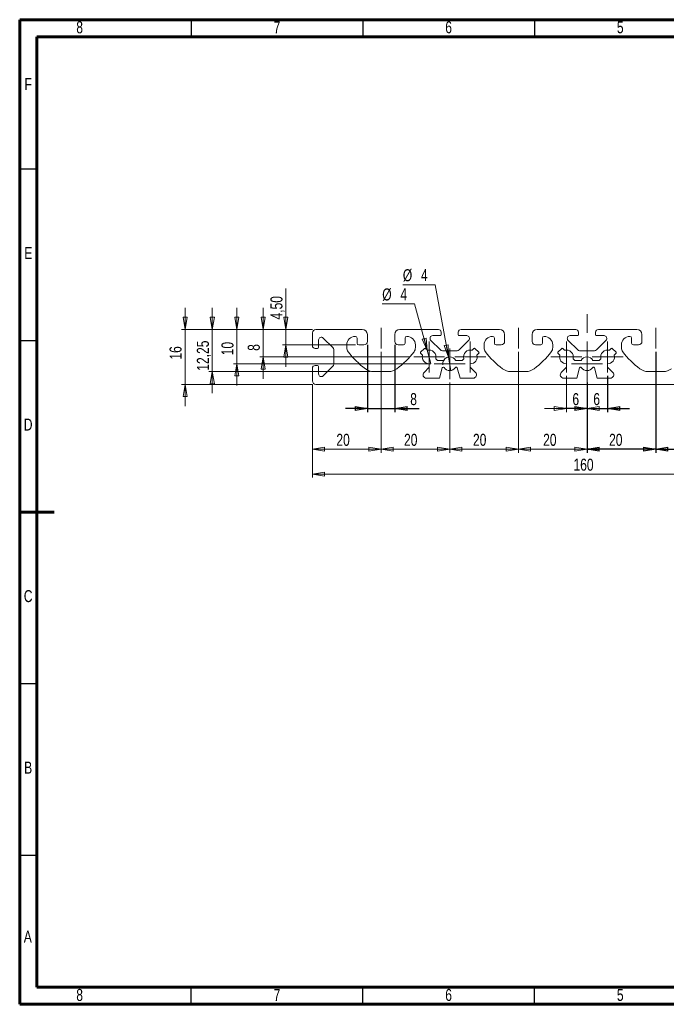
# Model space of a CAD drawing. Header units: millimetres. Extents: x 15 to 415, y 2 to 292.
# Tile 1 of 2: x 15 to 203, y 5 to 292. Entities that reach past the tile are written whole.
import ezdxf

# ---------------------------------------------------------------- set-up
doc = ezdxf.new("R2010")
doc.units = ezdxf.units.MM
doc.linetypes.add('CENTERX2', pattern=[20.32, 12.7, -2.54, 2.54, -2.54])
doc.layers.add('GRAU', color=8, linetype='Continuous')
doc.styles.add('SLDTEXTSTYLE0', font='TXT', dxfattribs={"width": 0.75})
doc.dimstyles.new('SLDDIMSTYLE1', dxfattribs={"dimtxt": 3.5, "dimasz": 3.556, "dimexe": 0, "dimexo": 0.0625, "dimgap": 0.875, "dimtad": 1, "dimrnd": 1e-09, "dimzin": 12, "dimdsep": 46, "dimtxsty": 'SLDTEXTSTYLE0', "dimblk1": 'CLOSED', "dimblk2": 'CLOSED', "dimsah": 1, "dimcen": 0.09, "dimadec": 0, "dimazin": 3, "dimtfac": 1, "dimtofl": 0, "dimtmove": 0, "dimatfit": 3, "dimldrblk": 'CLOSED', "dimfxl": 1, "dimfrac": 2, "dimtolj": 1, "dimtzin": 12, "dimarcsym": 0})
doc.dimstyles.new('SLDDIMSTYLE2', dxfattribs={"dimtxt": 3.5, "dimasz": 3.556, "dimexe": 0, "dimexo": 0.0625, "dimgap": 0.875, "dimtad": 1, "dimrnd": 1e-09, "dimzin": 12, "dimdsep": 46, "dimtxsty": 'SLDTEXTSTYLE0', "dimblk1": 'CLOSED', "dimblk2": 'CLOSED', "dimsah": 1, "dimcen": 0.09, "dimadec": 0, "dimazin": 3, "dimtfac": 1, "dimtmove": 0, "dimatfit": 0, "dimldrblk": 'CLOSED', "dimfxl": 1, "dimfrac": 2, "dimtolj": 1, "dimtzin": 12, "dimarcsym": 0})
doc.dimstyles.new('SLDDIMSTYLE3', dxfattribs={"dimtxt": 3.5, "dimasz": 3.556, "dimexe": 0, "dimexo": 0.0625, "dimgap": 0.875, "dimtad": 0, "dimtih": 1, "dimtoh": 1, "dimrnd": 1e-09, "dimzin": 12, "dimdsep": 46, "dimtxsty": 'SLDTEXTSTYLE0', "dimblk1": 'NONE', "dimblk2": 'CLOSED', "dimsah": 1, "dimcen": 0, "dimadec": 0, "dimazin": 3, "dimtfac": 1, "dimtmove": 0, "dimatfit": 3, "dimldrblk": 'NONE', "dimfxl": 1, "dimfrac": 2, "dimtolj": 1, "dimtzin": 12, "dimarcsym": 0})
doc.dimstyles.new('SLDDIMSTYLE4', dxfattribs={"dimtxt": 3.5, "dimasz": 3.556, "dimexe": 0, "dimexo": 0.0625, "dimgap": 0.875, "dimtad": 0, "dimtih": 1, "dimtoh": 1, "dimrnd": 1e-09, "dimzin": 12, "dimdsep": 46, "dimtxsty": 'SLDTEXTSTYLE0', "dimblk1": 'NONE', "dimblk2": 'CLOSED', "dimsah": 1, "dimcen": 0, "dimadec": 0, "dimazin": 3, "dimtfac": 1, "dimtmove": 0, "dimatfit": 3, "dimldrblk": 'NONE', "dimfxl": 1, "dimfrac": 2, "dimtolj": 1, "dimtzin": 12, "dimarcsym": 0})

# ---------------------------------------------------------------- blocks, each defined once
blk = doc.blocks.new('_CLOSED')
at = {"color": 0, "linetype": 'ByBlock', "lineweight": -2}
for p, q in [((-1, 0.166667), (0, 0)), ((-1, 0.166667), (-1, -0.166667)), ((0, 0), (-1, -0.166667)), ((0, 0), (-1, 0))]:
    blk.add_line(p, q, dxfattribs=at)
blk = doc.blocks.new('_D_3')
at = {"color": 7, "linetype": 'Continuous', "lineweight": 0}
for p, q in [((92.56, 201.7), (92.56, 213.67)), ((100.29, 201.7), (91.56, 201.7)), ((92.56, 201.7), (92.56, 197.2)), ((112.79, 197.2), (91.56, 197.2)), ((92.56, 197.2), (92.56, 190.85))]:
    blk.add_line(p, q, dxfattribs=at)
at = {"color": 7, "linetype": 'Continuous', "lineweight": 0, "xscale": 3.556, "yscale": 3.556}
for p, rotation in [((92.56, 201.7, -500), 270), ((92.56, 197.2, -500), 90)]:
    blk.add_blockref('_CLOSED', p, dxfattribs=dict(at, rotation=rotation))
at = {"color": 7, "linetype": 'Continuous', "lineweight": 0, "insert": (88.05, 204.62), "char_height": 3.5, "attachment_point": 1, "rotation": 90, "style": 'SLDTEXTSTYLE0'}
blk.add_mtext('4,50', dxfattribs=at)
blk = doc.blocks.new('_D_4')
at = {"color": 7, "linetype": 'Continuous', "lineweight": 0}
for p, q in [((85.97, 201.7), (85.97, 208.05)), ((100.29, 201.7), (84.97, 201.7)), ((85.97, 201.7), (85.97, 193.7)), ((128.79, 193.7), (84.97, 193.7)), ((85.97, 193.7), (85.97, 187.35))]:
    blk.add_line(p, q, dxfattribs=at)
at = {"color": 7, "linetype": 'Continuous', "lineweight": 0, "xscale": 3.556, "yscale": 3.556}
for p, rotation in [((85.97, 201.7, -500), 270), ((85.97, 193.7, -500), 90)]:
    blk.add_blockref('_CLOSED', p, dxfattribs=dict(at, rotation=rotation))
at = {"color": 7, "linetype": 'Continuous', "lineweight": 0, "insert": (81.45, 195.48), "char_height": 3.5, "attachment_point": 1, "rotation": 90, "style": 'SLDTEXTSTYLE0'}
blk.add_mtext('8', dxfattribs=at)
blk = doc.blocks.new('_D_5')
at = {"color": 7, "linetype": 'Continuous', "lineweight": 0}
for p, q in [((78.29, 201.7), (78.29, 208.05)), ((100.29, 201.7), (77.29, 201.7)), ((78.29, 201.7), (78.29, 191.7)), ((134.79, 191.7), (77.29, 191.7)), ((78.29, 191.7), (78.29, 185.35))]:
    blk.add_line(p, q, dxfattribs=at)
at = {"color": 7, "linetype": 'Continuous', "lineweight": 0, "xscale": 3.556, "yscale": 3.556}
for p, rotation in [((78.29, 201.7, -500), 270), ((78.29, 191.7, -500), 90)]:
    blk.add_blockref('_CLOSED', p, dxfattribs=dict(at, rotation=rotation))
at = {"color": 7, "linetype": 'Continuous', "lineweight": 0, "insert": (73.78, 194.18), "char_height": 3.5, "attachment_point": 1, "rotation": 90, "style": 'SLDTEXTSTYLE0'}
blk.add_mtext('10', dxfattribs=at)
blk = doc.blocks.new('_D_6')
at = {"color": 7, "linetype": 'Continuous', "lineweight": 0}
for p, q in [((71.12, 201.7), (71.12, 208.05)), ((100.29, 201.7), (70.12, 201.7)), ((71.12, 201.7), (71.12, 189.45)), ((117.09, 189.45), (70.12, 189.45)), ((71.12, 189.45), (71.12, 183.1))]:
    blk.add_line(p, q, dxfattribs=at)
at = {"color": 7, "linetype": 'Continuous', "lineweight": 0, "xscale": 3.556, "yscale": 3.556}
for p, rotation in [((71.12, 201.7, -500), 270), ((71.12, 189.45, -500), 90)]:
    blk.add_blockref('_CLOSED', p, dxfattribs=dict(at, rotation=rotation))
at = {"color": 7, "linetype": 'Continuous', "lineweight": 0, "insert": (66.61, 189.69), "char_height": 3.5, "attachment_point": 1, "rotation": 90, "style": 'SLDTEXTSTYLE0'}
blk.add_mtext('12,25', dxfattribs=at)
blk = doc.blocks.new('_D_7')
at = {"color": 7, "linetype": 'Continuous', "lineweight": 0}
for p, q in [((63.17, 201.7), (63.17, 208.05)), ((100.29, 201.7), (62.17, 201.7)), ((63.17, 201.7), (63.17, 185.7)), ((100.29, 185.7), (62.17, 185.7)), ((63.17, 185.7), (63.17, 179.35))]:
    blk.add_line(p, q, dxfattribs=at)
at = {"color": 7, "linetype": 'Continuous', "lineweight": 0, "xscale": 3.556, "yscale": 3.556}
for p, rotation in [((63.17, 201.7, -500), 270), ((63.17, 185.7, -500), 90)]:
    blk.add_blockref('_CLOSED', p, dxfattribs=dict(at, rotation=rotation))
at = {"color": 7, "linetype": 'Continuous', "lineweight": 0, "insert": (58.66, 192.92), "char_height": 3.5, "attachment_point": 1, "rotation": 90, "style": 'SLDTEXTSTYLE0'}
blk.add_mtext('16', dxfattribs=at)
blk = doc.blocks.new('_D_8')
at = {"color": 7, "linetype": 'Continuous', "lineweight": 0}
for p, q in [((174.29, 188.2), (174.29, 177.64)), ((174.29, 178.64), (167.94, 178.64)), ((180.29, 178.64), (174.29, 178.64)), ((180.29, 179.45), (180.29, 177.64)), ((180.29, 178.64), (186.64, 178.64))]:
    blk.add_line(p, q, dxfattribs=at)
at = {"color": 7, "linetype": 'Continuous', "lineweight": 0, "xscale": 3.556, "yscale": 3.556}
blk.add_blockref('_CLOSED', (174.29, 178.64, -500), dxfattribs=at)
at = {"color": 7, "linetype": 'Continuous', "lineweight": 0, "xscale": 3.556, "yscale": 3.556, "rotation": 180}
blk.add_blockref('_CLOSED', (180.29, 178.64, -500), dxfattribs=at)
at = {"color": 7, "linetype": 'Continuous', "lineweight": 0, "insert": (176.03, 183.15), "char_height": 3.5, "attachment_point": 1, "style": 'SLDTEXTSTYLE0'}
blk.add_mtext('6', dxfattribs=at)
blk = doc.blocks.new('_D_9')
at = {"color": 7, "linetype": 'Continuous', "lineweight": 0}
for p, q in [((160.29, 195.2), (160.29, 165.78)), ((180.29, 179.45), (180.29, 165.78)), ((160.29, 166.78), (180.29, 166.78))]:
    blk.add_line(p, q, dxfattribs=at)
at = {"color": 7, "linetype": 'Continuous', "lineweight": 0, "xscale": 3.556, "yscale": 3.556, "rotation": 180}
blk.add_blockref('_CLOSED', (160.29, 166.78, -500), dxfattribs=at)
at = {"color": 7, "linetype": 'Continuous', "lineweight": 0, "xscale": 3.556, "yscale": 3.556}
blk.add_blockref('_CLOSED', (180.29, 166.78, -500), dxfattribs=at)
at = {"color": 7, "linetype": 'Continuous', "lineweight": 0, "insert": (167.5, 171.29), "char_height": 3.5, "attachment_point": 1, "style": 'SLDTEXTSTYLE0'}
blk.add_mtext('20', dxfattribs=at)
blk = doc.blocks.new('_D_10')
at = {"color": 7, "linetype": 'Continuous', "lineweight": 0}
for p, q in [((160.29, 195.2), (160.29, 165.78)), ((140.29, 186.2), (140.29, 165.78)), ((140.29, 166.78), (160.29, 166.78))]:
    blk.add_line(p, q, dxfattribs=at)
at = {"color": 7, "linetype": 'Continuous', "lineweight": 0, "xscale": 3.556, "yscale": 3.556, "rotation": 180}
blk.add_blockref('_CLOSED', (140.29, 166.78, -500), dxfattribs=at)
at = {"color": 7, "linetype": 'Continuous', "lineweight": 0, "xscale": 3.556, "yscale": 3.556}
blk.add_blockref('_CLOSED', (160.29, 166.78, -500), dxfattribs=at)
at = {"color": 7, "linetype": 'Continuous', "lineweight": 0, "insert": (147.06, 171.29), "char_height": 3.5, "attachment_point": 1, "style": 'SLDTEXTSTYLE0'}
blk.add_mtext('20', dxfattribs=at)
blk = doc.blocks.new('_D_11')
at = {"color": 7, "linetype": 'Continuous', "lineweight": 0}
for p, q in [((120.29, 195.2), (120.29, 165.78)), ((140.29, 186.2), (140.29, 165.78)), ((120.29, 166.78), (140.29, 166.78))]:
    blk.add_line(p, q, dxfattribs=at)
at = {"color": 7, "linetype": 'Continuous', "lineweight": 0, "xscale": 3.556, "yscale": 3.556, "rotation": 180}
blk.add_blockref('_CLOSED', (120.29, 166.78, -500), dxfattribs=at)
at = {"color": 7, "linetype": 'Continuous', "lineweight": 0, "xscale": 3.556, "yscale": 3.556}
blk.add_blockref('_CLOSED', (140.29, 166.78, -500), dxfattribs=at)
at = {"color": 7, "linetype": 'Continuous', "lineweight": 0, "insert": (126.97, 171.29), "char_height": 3.5, "attachment_point": 1, "style": 'SLDTEXTSTYLE0'}
blk.add_mtext('20', dxfattribs=at)
blk = doc.blocks.new('_D_12')
at = {"color": 7, "linetype": 'Continuous', "lineweight": 0}
for p, q in [((120.29, 195.2), (120.29, 165.78)), ((100.29, 185.7), (100.29, 165.78)), ((120.29, 166.78), (100.29, 166.78))]:
    blk.add_line(p, q, dxfattribs=at)
at = {"color": 7, "linetype": 'Continuous', "lineweight": 0, "xscale": 3.556, "yscale": 3.556, "rotation": 180}
blk.add_blockref('_CLOSED', (100.29, 166.78, -500), dxfattribs=at)
at = {"color": 7, "linetype": 'Continuous', "lineweight": 0, "xscale": 3.556, "yscale": 3.556}
blk.add_blockref('_CLOSED', (120.29, 166.78, -500), dxfattribs=at)
at = {"color": 7, "linetype": 'Continuous', "lineweight": 0, "insert": (107.26, 171.29), "char_height": 3.5, "attachment_point": 1, "style": 'SLDTEXTSTYLE0'}
blk.add_mtext('20', dxfattribs=at)
blk = doc.blocks.new('_D_13')
at = {"color": 7, "linetype": 'Continuous', "lineweight": 0}
for p, q in [((100.29, 185.7), (100.29, 158.53)), ((260.29, 185.7), (260.29, 158.53)), ((100.29, 159.53), (260.29, 159.53))]:
    blk.add_line(p, q, dxfattribs=at)
at = {"color": 7, "linetype": 'Continuous', "lineweight": 0, "xscale": 3.556, "yscale": 3.556, "rotation": 180}
blk.add_blockref('_CLOSED', (100.29, 159.53, -500), dxfattribs=at)
at = {"color": 7, "linetype": 'Continuous', "lineweight": 0, "xscale": 3.556, "yscale": 3.556}
blk.add_blockref('_CLOSED', (260.29, 159.53, -500), dxfattribs=at)
at = {"color": 7, "linetype": 'Continuous', "lineweight": 0, "insert": (176.34, 164.04), "char_height": 3.5, "attachment_point": 1, "style": 'SLDTEXTSTYLE0'}
blk.add_mtext('160', dxfattribs=at)
blk = doc.blocks.new('_D_14')
at = {"color": 7, "linetype": 'Continuous', "lineweight": 0}
for p, q in [((130.07, 209.15), (120.62, 209.15)), ((133.76, 195.63), (130.07, 209.15)), ((134.81, 191.77), (133.76, 195.63))]:
    blk.add_line(p, q, dxfattribs=at)
blk.add_arc((134.29, 193.7), 2, 131.5651, 131.8347, dxfattribs=at)
at = {"color": 7, "linetype": 'Continuous', "lineweight": 0, "xscale": 3.556, "yscale": 3.556, "rotation": 285.269630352}
blk.add_blockref('_CLOSED', (133.76, 195.63, -500), dxfattribs=at)
at = {"color": 7, "linetype": 'Continuous', "lineweight": 0, "char_height": 3.5, "attachment_point": 1, "style": 'SLDTEXTSTYLE0'}
for s, insert in [('%%c', (120.62, 213.66)), ('4', (125.9, 213.71))]:
    blk.add_mtext(s, dxfattribs=dict(at, insert=insert))
blk = doc.blocks.new('_NONE')
blk = doc.blocks.new('_D_15')
at = {"color": 7, "linetype": 'Continuous', "lineweight": 0}
for p, q in [((136.08, 214.76), (126.63, 214.76)), ((139.93, 193.67), (136.08, 214.76)), ((140.65, 189.73), (139.93, 193.67))]:
    blk.add_line(p, q, dxfattribs=at)
blk.add_arc((140.29, 191.7), 2, 73.7694, 187.3755, dxfattribs=at)
at = {"color": 7, "linetype": 'Continuous', "lineweight": 0, "xscale": 3.556, "yscale": 3.556, "rotation": 280.3344147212}
blk.add_blockref('_CLOSED', (139.93, 193.67, -500), dxfattribs=at)
at = {"color": 7, "linetype": 'Continuous', "lineweight": 0, "char_height": 3.5, "attachment_point": 1, "style": 'SLDTEXTSTYLE0'}
for s, insert in [('%%c', (126.63, 219.27)), ('4', (131.91, 219.33))]:
    blk.add_mtext(s, dxfattribs=dict(at, insert=insert))
blk = doc.blocks.new('_D_16')
at = {"layer": 'GRAU'}
for p, q in [((200.29, 195.2), (200.29, 165.78)), ((180.29, 179.45), (180.29, 165.78)), ((200.29, 166.78), (180.29, 166.78))]:
    blk.add_line(p, q, dxfattribs=at)
at = {"layer": 'GRAU', "xscale": 3.556, "yscale": 3.556, "rotation": 180}
blk.add_blockref('_CLOSED', (180.29, 166.78, -500), dxfattribs=at)
at = {"layer": 'GRAU', "xscale": 3.556, "yscale": 3.556}
blk.add_blockref('_CLOSED', (200.29, 166.78, -500), dxfattribs=at)
at = {"layer": 'GRAU', "insert": (186.71, 171.29), "char_height": 3.5, "attachment_point": 1, "style": 'SLDTEXTSTYLE0'}
blk.add_mtext('20', dxfattribs=at)
blk = doc.blocks.new('_D_17')
at = {"layer": 'GRAU'}
for p, q in [((200.29, 195.2), (200.29, 165.78)), ((220.29, 186.2), (220.29, 165.78)), ((200.29, 166.78), (220.29, 166.78))]:
    blk.add_line(p, q, dxfattribs=at)
at = {"layer": 'GRAU', "xscale": 3.556, "yscale": 3.556, "rotation": 180}
blk.add_blockref('_CLOSED', (200.29, 166.78, -500), dxfattribs=at)
at = {"layer": 'GRAU', "xscale": 3.556, "yscale": 3.556}
blk.add_blockref('_CLOSED', (220.29, 166.78, -500), dxfattribs=at)
at = {"layer": 'GRAU', "insert": (207.82, 171.29), "char_height": 3.5, "attachment_point": 1, "style": 'SLDTEXTSTYLE0'}
blk.add_mtext('20', dxfattribs=at)
blk = doc.blocks.new('_D_20')
at = {"layer": 'GRAU'}
for p, q in [((116.29, 197.2), (116.29, 177.64)), ((124.29, 197.2), (124.29, 177.64)), ((116.29, 178.64), (109.94, 178.64)), ((116.29, 178.64), (124.29, 178.64)), ((124.29, 178.64), (131.37, 178.64))]:
    blk.add_line(p, q, dxfattribs=at)
at = {"layer": 'GRAU', "xscale": 3.556, "yscale": 3.556}
blk.add_blockref('_CLOSED', (116.29, 178.64, -500), dxfattribs=at)
at = {"layer": 'GRAU', "xscale": 3.556, "yscale": 3.556, "rotation": 180}
blk.add_blockref('_CLOSED', (124.29, 178.64, -500), dxfattribs=at)
at = {"layer": 'GRAU', "insert": (128.78, 183.15), "char_height": 3.5, "attachment_point": 1, "style": 'SLDTEXTSTYLE0'}
blk.add_mtext('8', dxfattribs=at)
blk = doc.blocks.new('_D_23')
at = {"layer": 'GRAU'}
for p, q in [((186.29, 188.2), (186.29, 177.64)), ((180.29, 186.2), (180.29, 177.64)), ((180.29, 178.64), (173.94, 178.64)), ((180.29, 178.64), (186.29, 178.64)), ((186.29, 178.64), (192.64, 178.64))]:
    blk.add_line(p, q, dxfattribs=at)
at = {"layer": 'GRAU', "xscale": 3.556, "yscale": 3.556}
blk.add_blockref('_CLOSED', (180.29, 178.64, -500), dxfattribs=at)
at = {"layer": 'GRAU', "xscale": 3.556, "yscale": 3.556, "rotation": 180}
blk.add_blockref('_CLOSED', (186.29, 178.64, -500), dxfattribs=at)
at = {"layer": 'GRAU', "insert": (182.12, 183.15), "char_height": 3.5, "attachment_point": 1, "style": 'SLDTEXTSTYLE0'}
blk.add_mtext('6', dxfattribs=at)
blk = doc.blocks.new('SW_CENTERMARKSYMBOL_0')
at = {"color": 0, "linetype": 'Continuous', "lineweight": 0}
for p, q in [((0, 2.5), (0, 4.5)), ((-2.5, 0), (-4.5, 0)), ((0, 0), (-2.5, 0)), ((0, 0), (0, 2.5)), ((0, 0), (0, -2.5)), ((0, 0), (2.5, 0)), ((2.5, 0), (4.5, 0)), ((0, -2.5), (0, -4.5))]:
    blk.add_line(p, q, dxfattribs=at)
blk = doc.blocks.new('SW_CENTERMARKSYMBOL_1')
at = {"color": 0, "linetype": 'Continuous', "lineweight": 0}
for p, q in [((0, 2.5), (0, 4.5)), ((-2.5, 0), (-4.5, 0)), ((0, 0), (-2.5, 0)), ((0, 0), (0, 2.5)), ((0, 0), (0, -2.5)), ((0, 0), (2.5, 0)), ((2.5, 0), (4.5, 0)), ((0, -2.5), (0, -4.5))]:
    blk.add_line(p, q, dxfattribs=at)
blk = doc.blocks.new('SW_CENTERMARKSYMBOL_5')
at = {"color": 0, "linetype": 'Continuous', "lineweight": 0}
for p, q in [((0, 2.5), (0, 4.5)), ((-2.5, 0), (-4.5, 0)), ((0, 0), (-2.5, 0)), ((0, 0), (0, 2.5)), ((0, 0), (0, -2.5)), ((0, 0), (2.5, 0)), ((2.5, 0), (4.5, 0)), ((0, -2.5), (0, -4.5))]:
    blk.add_line(p, q, dxfattribs=at)
blk = doc.blocks.new('SW_CENTERMARKSYMBOL_6')
at = {"color": 0, "linetype": 'Continuous', "lineweight": 0}
for p, q in [((0, 2.5), (0, 4.5)), ((-2.5, 0), (-4.5, 0)), ((0, 0), (-2.5, 0)), ((0, 0), (0, 2.5)), ((0, 0), (0, -2.5)), ((0, 0), (2.5, 0)), ((2.5, 0), (4.5, 0)), ((0, -2.5), (0, -4.5))]:
    blk.add_line(p, q, dxfattribs=at)
blk = doc.blocks.new('SW_CENTERMARKSYMBOL_7')
at = {"color": 0, "linetype": 'Continuous', "lineweight": 0}
for p, q in [((0, 2.5), (0, 4.5)), ((-2.5, 0), (-4.5, 0)), ((0, 0), (-2.5, 0)), ((0, 0), (0, 2.5)), ((0, 0), (0, -2.5)), ((0, 0), (2.5, 0)), ((2.5, 0), (4.5, 0)), ((0, -2.5), (0, -4.5))]:
    blk.add_line(p, q, dxfattribs=at)
blk = doc.blocks.new('SW_CENTERMARKSYMBOL_8')
at = {"color": 0, "linetype": 'Continuous', "lineweight": 0}
for p, q in [((0, 2.5), (0, 4.5)), ((-2.5, 0), (-4.5, 0)), ((0, 0), (-2.5, 0)), ((0, 0), (0, 2.5)), ((0, 0), (0, -2.5)), ((0, 0), (2.5, 0)), ((2.5, 0), (4.5, 0)), ((0, -2.5), (0, -4.5))]:
    blk.add_line(p, q, dxfattribs=at)

msp = doc.modelspace()

# ---------------------------------------------------------------- linework, layer by layer
at = {"color": 7, "linetype": 'Continuous', "lineweight": 60}
for p, q in [((15, 292), (415, 292)), ((15, 5), (15, 292)), ((20, 287), (410, 287)), ((20, 10), (20, 287)), ((15, 148.5), (25, 148.5)), ((410, 10), (20, 10)), ((415, 5), (15, 5))]:
    msp.add_line(p, q, dxfattribs=at)
at = {"color": 7, "linetype": 'Continuous', "lineweight": 30}
for p, q in [((65, 292), (65, 287)), ((115, 292), (115, 287)), ((165, 292), (165, 287)), ((15, 248.5), (20, 248.5)), ((15, 198.5), (20, 198.5)), ((15, 98.5), (20, 98.5)), ((15, 48.5), (20, 48.5)), ((65, 5), (65, 10)), ((115, 5), (115, 10)), ((165, 5), (165, 10))]:
    msp.add_line(p, q, dxfattribs=at)
at = {"color": 7, "linetype": 'CENTERX2', "lineweight": 0}
for p, q in [((180.287, 180.446), (180.287, 206.194)), ((120.287, 196.2), (120.287, 202.2)), ((160.287, 202.2), (160.287, 196.2)), ((200.287, 196.2), (200.287, 202.2))]:
    msp.add_line(p, q, dxfattribs=at)
at = {"color": 7, "linetype": 'Continuous', "lineweight": 15}
for p, q in [((114.787, 201.7), (101.287, 201.7)), ((136.987, 201.7), (125.787, 201.7)), ((137.787, 200.2), (137.787, 200.9)), ((142.787, 200.9), (142.787, 200.2)), ((154.787, 201.7), (143.587, 201.7)), ((176.987, 201.7), (165.787, 201.7)), ((177.787, 200.2), (177.787, 200.9)), ((182.787, 200.9), (182.787, 200.2)), ((194.787, 201.7), (183.587, 201.7)), ((100.287, 200.7), (100.287, 197)), ((102.087, 196.5), (102.087, 198.65)), ((103.453, 199.216), (106.253, 196.416)), ((113.287, 199.2), (113.287, 197.7)), ((116.287, 198.2), (116.287, 200.2)), ((124.287, 200.2), (124.287, 198.2)), ((127.287, 197.7), (127.287, 199.2)), ((137.572, 195.735), (134.772, 198.535)), ((135.337, 199.9), (137.487, 199.9)), ((145.803, 198.535), (143.003, 195.735)), ((143.087, 199.9), (145.237, 199.9)), ((153.287, 199.2), (153.287, 197.7)), ((156.287, 198.2), (156.287, 200.2)), ((164.287, 200.2), (164.287, 198.2)), ((167.287, 197.7), (167.287, 199.2)), ((177.572, 195.735), (174.772, 198.535)), ((175.337, 199.9), (177.487, 199.9)), ((185.803, 198.535), (183.003, 195.735)), ((183.087, 199.9), (185.237, 199.9)), ((193.287, 199.2), (193.287, 197.7)), ((196.287, 198.2), (196.287, 200.2)), ((101.087, 196.2), (101.787, 196.2)), ((106.487, 195.85), (106.487, 191.55)), ((110.287, 196.421), (110.287, 197.2)), ((113.787, 197.2), (115.287, 197.2)), ((125.287, 197.2), (126.787, 197.2)), ((130.287, 197.2), (130.287, 196.421)), ((132.944, 196.175), (131.813, 195.044)), ((133.77, 195.632), (133.227, 196.175)), ((142.437, 195.5), (138.137, 195.5)), ((147.348, 196.175), (146.805, 195.632)), ((148.762, 195.044), (147.631, 196.175)), ((150.287, 196.421), (150.287, 197.2)), ((153.787, 197.2), (155.287, 197.2)), ((165.287, 197.2), (166.787, 197.2)), ((170.287, 197.2), (170.287, 196.421)), ((172.944, 196.175), (171.813, 195.044)), ((173.77, 195.632), (173.227, 196.175)), ((182.437, 195.5), (178.137, 195.5)), ((187.348, 196.175), (186.805, 195.632)), ((188.762, 195.044), (187.631, 196.175)), ((190.287, 196.421), (190.287, 197.2)), ((193.787, 197.2), (195.287, 197.2)), ((131.813, 194.761), (132.356, 194.218)), ((136.702, 192.7), (136.219, 193.183)), ((138.555, 192.7), (136.702, 192.7)), ((143.873, 192.7), (142.019, 192.7)), ((144.356, 193.183), (143.873, 192.7)), ((148.219, 194.218), (148.762, 194.761)), ((171.813, 194.761), (172.356, 194.218)), ((176.702, 192.7), (176.219, 193.183)), ((178.555, 192.7), (176.702, 192.7)), ((183.873, 192.7), (182.019, 192.7)), ((184.356, 193.183), (183.873, 192.7)), ((188.219, 194.218), (188.762, 194.761)), ((100.287, 190.4), (100.287, 186.7)), ((101.787, 191.2), (101.087, 191.2)), ((102.087, 188.75), (102.087, 190.9)), ((106.253, 190.985), (103.453, 188.185)), ((122.48, 189.45), (118.094, 189.45)), ((134.287, 190.7), (132.795, 189.207)), ((134.287, 191.7), (134.287, 190.7)), ((137.287, 187.5), (138.09, 190.494)), ((142.485, 190.494), (143.287, 187.5)), ((146.287, 190.7), (146.287, 191.7)), ((147.78, 189.207), (146.287, 190.7)), ((162.48, 189.45), (158.094, 189.45)), ((174.287, 190.7), (172.795, 189.207)), ((174.287, 191.7), (174.287, 190.7)), ((177.287, 187.5), (178.09, 190.494)), ((182.485, 190.494), (183.287, 187.5)), ((186.287, 190.7), (186.287, 191.7)), ((187.78, 189.207), (186.287, 190.7)), ((202.48, 189.45), (198.094, 189.45)), ((133.502, 187.5), (137.287, 187.5)), ((143.287, 187.5), (147.073, 187.5)), ((173.502, 187.5), (177.287, 187.5)), ((183.287, 187.5), (187.073, 187.5)), ((101.287, 185.7), (259.287, 185.7))]:
    msp.add_line(p, q, dxfattribs=at)
for centre, radius, start, end in [((101.287, 200.7), 1, 90, 180), ((114.787, 200.2), 1.5, 0, 90), ((125.787, 200.2), 1.5, 90, 180), ((136.987, 200.9), 0.8, 0, 90), ((143.587, 200.9), 0.8, 90, 180), ((154.787, 200.2), 1.5, 0, 90), ((165.787, 200.2), 1.5, 90, 180), ((176.987, 200.9), 0.8, 0, 90), ((183.587, 200.9), 0.8, 90, 180), ((194.787, 200.2), 1.5, 0, 90), ((102.887, 198.65), 0.8, 45, 180), ((112.787, 197.2), 2.5, 90, 180), ((112.787, 199.2), 0.5, 0, 90), ((115.287, 198.2), 1, 270, 0), ((125.287, 198.2), 1, 180, 270), ((127.787, 199.2), 0.5, 90, 180), ((127.787, 197.2), 2.5, 0, 90), ((135.337, 199.1), 0.8, 90, 225), ((137.487, 200.2), 0.3, 270, 0), ((143.087, 200.2), 0.3, 180, 270), ((145.237, 199.1), 0.8, 315, 90), ((152.787, 197.2), 2.5, 90, 180), ((152.787, 199.2), 0.5, 0, 90), ((155.287, 198.2), 1, 270, 0), ((165.287, 198.2), 1, 180, 270), ((167.787, 199.2), 0.5, 90, 180), ((167.787, 197.2), 2.5, 0, 90), ((175.337, 199.1), 0.8, 90, 225), ((177.487, 200.2), 0.3, 270, 0), ((183.087, 200.2), 0.3, 180, 270), ((185.237, 199.1), 0.8, 315, 90), ((192.787, 197.2), 2.5, 90, 180), ((192.787, 199.2), 0.5, 0, 90), ((195.287, 198.2), 1, 270, 0), ((101.087, 197), 0.8, 180, 270), ((101.787, 196.5), 0.3, 270, 0), ((105.687, 195.85), 0.8, 360, 45), ((112.287, 196.421), 2, 180, 217.11829), ((130.627, 210.3), 25, 217.11829, 233.35807), ((113.787, 197.7), 0.5, 180, 270), ((109.947, 210.3), 25, 306.64193, 322.88171), ((126.787, 197.7), 0.5, 270, 0), ((128.287, 196.421), 2, 322.88171, 0), ((133.085, 196.034), 0.2, 45, 135), ((134.287, 193.7), 2, 345.00013, 105), ((138.137, 196.3), 0.8, 225, 270), ((142.437, 196.3), 0.8, 270, 315), ((146.287, 193.7), 2, 75, 194.99987), ((147.49, 196.034), 0.2, 45, 135), ((152.287, 196.421), 2, 180, 217.11829), ((170.627, 210.3), 25, 217.11829, 233.35807), ((153.787, 197.7), 0.5, 180, 270), ((149.947, 210.3), 25, 306.64193, 322.88171), ((166.787, 197.7), 0.5, 270, 0), ((168.287, 196.421), 2, 322.88171, 0), ((173.085, 196.034), 0.2, 45, 135), ((174.287, 193.7), 2, 345.00013, 105), ((178.137, 196.3), 0.8, 225, 270), ((182.437, 196.3), 0.8, 270, 315), ((186.287, 193.7), 2, 75, 194.99987), ((187.49, 196.034), 0.2, 45, 135), ((192.287, 196.421), 2, 180, 217.11829), ((210.627, 210.3), 25, 217.11829, 233.35807), ((193.787, 197.7), 0.5, 180, 270), ((131.954, 194.902), 0.2, 135, 225), ((134.287, 193.7), 2, 165, 270), ((140.287, 191.7), 2, 30, 150), ((146.287, 193.7), 2, 270, 15), ((148.621, 194.902), 0.2, 315, 45), ((171.954, 194.902), 0.2, 135, 225), ((174.287, 193.7), 2, 165, 270), ((180.287, 191.7), 2, 30, 150), ((186.287, 193.7), 2, 270, 15), ((188.621, 194.902), 0.2, 315, 45), ((101.087, 190.4), 0.8, 90, 180), ((101.787, 190.9), 0.3, 0, 90), ((105.687, 191.55), 0.8, 315, 0), ((118.094, 193.45), 4, 233.35807, 270), ((122.48, 193.45), 4, 270, 306.64193), ((138.379, 190.416), 0.3, 33.9405, 165), ((140.287, 191.7), 2, 213.9405, 326.0595), ((142.196, 190.416), 0.3, 15, 146.0595), ((158.094, 193.45), 4, 233.35807, 270), ((162.48, 193.45), 4, 270, 306.64193), ((178.379, 190.416), 0.3, 33.9405, 165), ((180.287, 191.7), 2, 213.9405, 326.0595), ((182.196, 190.416), 0.3, 15, 146.0595), ((198.094, 193.45), 4, 233.35807, 270), ((202.48, 193.45), 4, 270, 306.64193), ((101.287, 186.7), 1, 180, 270), ((102.887, 188.75), 0.8, 180, 315), ((133.502, 188.5), 1, 135, 270), ((147.073, 188.5), 1, 270, 45), ((173.502, 188.5), 1, 135, 270), ((187.073, 188.5), 1, 270, 45)]:
    msp.add_arc(centre, radius, start, end, dxfattribs=at)

# ---------------------------------------------------------------- block references
at = {"color": 7, "linetype": 'Continuous', "lineweight": 0}
for name, p in [('SW_CENTERMARKSYMBOL_8', (134.287, 193.7)), ('SW_CENTERMARKSYMBOL_7', (146.287, 193.7)), ('SW_CENTERMARKSYMBOL_6', (174.287, 193.7)), ('SW_CENTERMARKSYMBOL_5', (186.287, 193.7)), ('SW_CENTERMARKSYMBOL_0', (140.287, 191.7)), ('SW_CENTERMARKSYMBOL_1', (180.287, 191.7))]:
    msp.add_blockref(name, p, dxfattribs=at)

# ---------------------------------------------------------------- texts
at = {"color": 7, "linetype": 'Continuous', "lineweight": 0, "char_height": 3.5, "attachment_point": 2, "style": 'SLDTEXTSTYLE0'}
for s, insert in [('8', (32.465, 291.541)), ('7', (89.965, 291.541)), ('6', (139.965, 291.541)), ('5', (189.965, 291.541)), ('F', (17.464, 274.982)), ('E', (17.506, 225.732)), ('D', (17.46, 175.732)), ('C', (17.464, 125.732)), ('B', (17.473, 75.732)), ('A', (17.36, 26.482)), ('8', (32.465, 9.482)), ('7', (89.965, 9.482)), ('6', (139.965, 9.482)), ('5', (189.965, 9.482))]:
    msp.add_mtext(s, dxfattribs=dict(at, insert=insert))

# ---------------------------------------------------------------- dimensions: what is measured, and where the dimension line sits
at = {"color": 7, "linetype": 'Continuous', "lineweight": 0}
for p1, p2, dimstyle, picture, middle in [((140.646, 189.733), (139.929, 193.668), 'SLDDIMSTYLE4', '_D_15', (130.562, 217.568)), ((134.814, 191.771), (133.761, 195.63), 'SLDDIMSTYLE3', '_D_14', (124.55, 211.953))]:
    dim = msp.add_diameter_dim_2p(p1=p1, p2=p2, dimstyle=dimstyle, dxfattribs=at)
    dim.commit()
    dim.dimension.update_dxf_attribs({"geometry": picture, "text_midpoint": middle, "dimtype": 163})
for base, p2, picture, middle in [((92.559, 197.2), (113.787, 197.2), '_D_3', (92.559, 209.148)), ((63.167, 185.7), (101.287, 185.7), '_D_7', (63.167, 195.504)), ((71.121, 189.45), (118.094, 189.45), '_D_6', (71.121, 195.504)), ((78.287, 191.7), (135.787, 191.7), '_D_5', (78.287, 196.77)), ((85.967, 193.7), (129.787, 193.7), '_D_4', (85.967, 196.77))]:
    dim = msp.add_linear_dim(base=base, p1=(101.287, 201.7), p2=p2, angle=90, dimstyle='SLDDIMSTYLE2', dxfattribs=at)
    dim.commit()
    dim.dimension.update_dxf_attribs({"geometry": picture, "text_midpoint": middle, "dimtype": 160})
for base, p1, p2, dimstyle, picture, middle in [((100.287, 166.783), (120.287, 196.2), (100.287, 186.7), 'SLDDIMSTYLE1', '_D_12', (109.846, 166.783)), ((140.287, 166.783), (120.287, 196.2), (140.287, 187.2), 'SLDDIMSTYLE1', '_D_11', (129.554, 166.783)), ((160.287, 166.783), (140.287, 187.2), (160.287, 196.2), 'SLDDIMSTYLE1', '_D_10', (149.646, 166.783)), ((180.287, 166.783), (160.287, 196.2), (180.287, 180.446), 'SLDDIMSTYLE1', '_D_9', (170.084, 166.783)), ((260.287, 159.531), (100.287, 186.7), (260.287, 186.7), 'SLDDIMSTYLE1', '_D_13', (180.217, 159.531)), ((174.287, 178.638), (180.287, 180.446), (174.287, 189.2), 'SLDDIMSTYLE2', '_D_8', (177.32, 178.638))]:
    dim = msp.add_linear_dim(base=base, p1=p1, p2=p2, dimstyle=dimstyle, dxfattribs=at)
    dim.commit()
    dim.dimension.update_dxf_attribs({"geometry": picture, "text_midpoint": middle, "dimtype": 160})
at = {"layer": 'GRAU'}
for base, p1, p2, dimstyle, picture, middle in [((124.287, 178.638), (116.287, 198.2), (124.287, 198.2), 'SLDDIMSTYLE2', '_D_20', (130.074, 178.638)), ((180.287, 166.783), (200.287, 196.2), (180.287, 180.446), 'SLDDIMSTYLE1', '_D_16', (189.297, 166.783)), ((220.287, 166.783), (200.287, 196.2), (220.287, 187.2), 'SLDDIMSTYLE1', '_D_17', (210.407, 166.783)), ((186.287, 178.638), (180.287, 187.2), (186.287, 189.2), 'SLDDIMSTYLE2', '_D_23', (183.415, 178.638))]:
    dim = msp.add_linear_dim(base=base, p1=p1, p2=p2, dimstyle=dimstyle, dxfattribs=at)
    dim.commit()
    dim.dimension.update_dxf_attribs({"geometry": picture, "text_midpoint": middle, "dimtype": 160})

doc.saveas('drawing.dxf')
